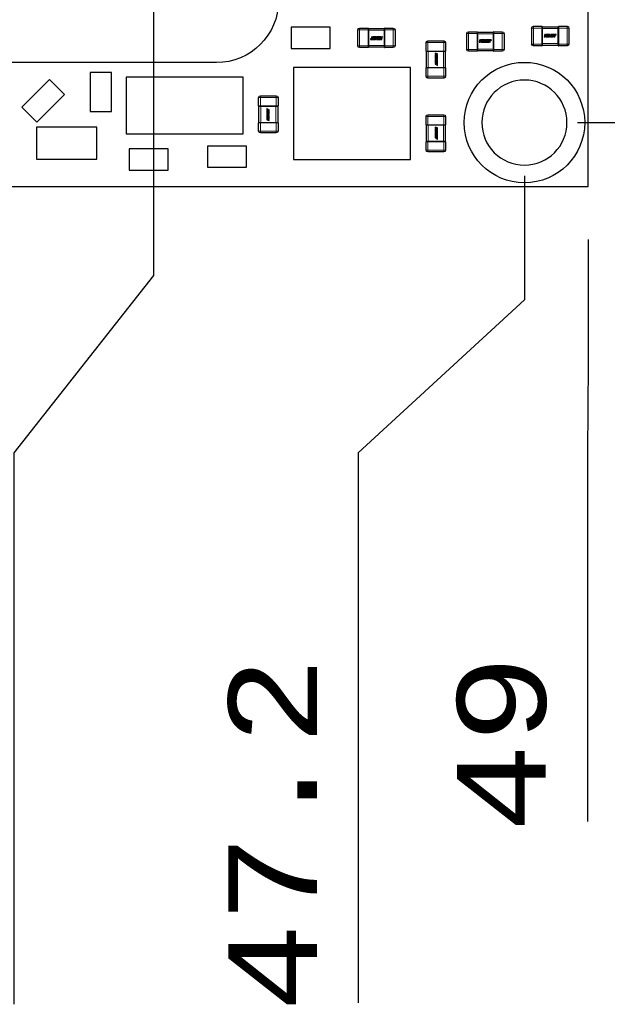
# Model space of a CAD drawing. Header units: millimetres. Extents: x 4 to 585, y 130 to 416.
# Tile 11 of 100: x 132 to 148, y 236 to 263. Entities that reach past the tile are written whole.
import ezdxf

# ---------------------------------------------------------------- set-up
doc = ezdxf.new("R2010")
doc.units = ezdxf.units.MM
doc.header["$LTSCALE"] = 0.75
for name, color, linetype, lineweight in [('Dimensions', 7, 'Continuous', 13), ('Visible', 7, 'Continuous', 25), ('Visible Narrow', 7, 'Continuous', 13)]:
    doc.layers.add(name, color=color, linetype=linetype, lineweight=lineweight)
doc.styles.get("Standard").update_dxf_attribs({"font": 'cour.ttf'})
doc.dimstyles.new('ISO-25', dxfattribs={"dimtxt": 2.5, "dimasz": 2.5, "dimexe": 1.5, "dimexo": 1.5, "dimgap": 1, "dimtad": 1, "dimdec": 1, "dimdsep": 46, "dimtxsty": 'Standard', "dimcen": 0, "dimclrd": 256, "dimclre": 256, "dimclrt": 256, "dimazin": 2, "dimtp": 0.1, "dimtm": 0.1, "dimtfac": 0.72, "dimtdec": 1, "dimtmove": 0, "dimatfit": 3, "dimfxl": 1, "dimarcsym": 0})

# ---------------------------------------------------------------- blocks, each defined once
blk = doc.blocks.new('*D56')
at = {"layer": 'Defpoints', "color": 0, "transparency": 16777216}
for p in [(147.5577, 258.794564), (147.534478, 246.280813)]:
    blk.add_point(p, dxfattribs=at)
at = {"layer": 'Dimensions', "lineweight": -2, "transparency": 16777216}
for p, q in [((147.5577, 257.294564), (147.5577, 253.794564)), ((147.5577, 253.794564), (147.534478, 251.280813)), ((147.534478, 251.280813), (147.534478, 240.87483))]:
    blk.add_line(p, q, dxfattribs=at)
at = {"layer": 'Dimensions', "transparency": 16777216, "insert": (145.129563, 243.077822), "char_height": 2.5, "attachment_point": 5, "rotation": 90}
blk.add_mtext('49', dxfattribs=at)
blk = doc.blocks.new('*D57')
at = {"layer": 'Defpoints', "color": 0, "transparency": 16777216}
for p in [(145.7577, 260.594564), (141.067679, 246.280813)]:
    blk.add_point(p, dxfattribs=at)
at = {"layer": 'Dimensions', "lineweight": -2, "transparency": 16777216}
for p, q in [((145.7577, 259.094564), (145.7577, 255.594564)), ((145.7577, 255.594564), (141.067679, 251.280813)), ((141.067679, 251.280813), (141.067679, 235.759446))]:
    blk.add_line(p, q, dxfattribs=at)
at = {"layer": 'Dimensions', "transparency": 16777216, "insert": (138.662764, 240.520129), "char_height": 2.5, "attachment_point": 5, "rotation": 90}
blk.add_mtext('47.2', dxfattribs=at)
blk = doc.blocks.new('*D58')
at = {"layer": 'Defpoints', "color": 0, "transparency": 16777216}
for p in [(145.7577, 260.594564), (157.593369, 260.586333)]:
    blk.add_point(p, dxfattribs=at)
at = {"layer": 'Dimensions', "lineweight": -2, "transparency": 16777216}
for p, q in [((147.2577, 260.594564), (150.7577, 260.594564)), ((150.7577, 260.594564), (152.593369, 260.586333)), ((152.593369, 260.586333), (165.492941, 260.586333))]:
    blk.add_line(p, q, dxfattribs=at)
at = {"layer": 'Dimensions', "transparency": 16777216, "insert": (162.043155, 262.991248), "char_height": 2.5, "attachment_point": 5}
blk.add_mtext('1.8', dxfattribs=at)
blk = doc.blocks.new('*D59')
at = {"layer": 'Defpoints', "color": 0, "transparency": 16777216}
for p in [(145.7577, 289.494564), (157.843894, 289.472479)]:
    blk.add_point(p, dxfattribs=at)
at = {"layer": 'Dimensions', "lineweight": -2, "transparency": 16777216}
for p, q in [((147.2577, 289.494564), (150.7577, 289.494564)), ((150.7577, 289.494564), (152.843894, 289.472479)), ((152.843894, 289.472479), (168.403723, 289.472479))]:
    blk.add_line(p, q, dxfattribs=at)
at = {"layer": 'Dimensions', "transparency": 16777216, "insert": (163.623808, 291.877394), "char_height": 2.5, "attachment_point": 5}
blk.add_mtext('30.7', dxfattribs=at)
blk = doc.blocks.new('*D61')
at = {"layer": 'Defpoints', "color": 0, "transparency": 16777216}
for p in [(145.7577, 300.71712), (145.7577, 289.494564)]:
    blk.add_point(p, dxfattribs=at)
at = {"layer": 'Dimensions', "lineweight": -2, "transparency": 16777216}
blk.add_line((145.7577, 290.994564), (145.7577, 311.238487), dxfattribs=at)
at = {"layer": 'Dimensions', "transparency": 16777216, "insert": (143.352785, 306.477804), "char_height": 2.5, "attachment_point": 5, "rotation": 90}
blk.add_mtext('47.2', dxfattribs=at)
blk = doc.blocks.new('*D74')
at = {"layer": 'Defpoints', "color": 0, "transparency": 16777216}
for p in [(135.304261, 265.955414), (131.361674, 246.280813)]:
    blk.add_point(p, dxfattribs=at)
at = {"layer": 'Dimensions', "lineweight": -2, "transparency": 16777216}
for p, q in [((135.304261, 264.455414), (135.304261, 256.280813)), ((135.304261, 256.280813), (131.361674, 251.280813)), ((131.361674, 251.280813), (131.361674, 235.720984))]:
    blk.add_line(p, q, dxfattribs=at)
at = {"layer": 'Dimensions', "transparency": 16777216, "insert": (128.95676, 240.500899), "char_height": 2.5, "attachment_point": 5, "rotation": 90}
blk.add_mtext('36.7', dxfattribs=at)
blk = doc.blocks.new('*D75')
at = {"layer": 'Defpoints', "color": 0, "transparency": 16777216}
for p in [(157.593369, 269.75073), (134.487104, 265.138257)]:
    blk.add_point(p, dxfattribs=at)
at = {"layer": 'Dimensions', "lineweight": -2, "transparency": 16777216}
for p, q in [((147.593369, 265.138257), (152.593369, 269.75073)), ((152.593369, 269.75073), (165.450206, 269.75073)), ((135.987104, 265.138257), (147.593369, 265.138257))]:
    blk.add_line(p, q, dxfattribs=at)
at = {"layer": 'Dimensions', "transparency": 16777216, "insert": (162.021787, 272.155645), "char_height": 2.5, "attachment_point": 5}
blk.add_mtext('6.3', dxfattribs=at)
blk = doc.blocks.new('*D76')
at = {"layer": 'Defpoints', "color": 0, "transparency": 16777216}
for p in [(134.487104, 283.533671), (157.601203, 276.283685)]:
    blk.add_point(p, dxfattribs=at)
at = {"layer": 'Dimensions', "lineweight": -2, "transparency": 16777216}
for p, q in [((135.987104, 283.533671), (147.601203, 283.533671)), ((147.601203, 283.533671), (152.601203, 276.283685)), ((152.601203, 276.283685), (168.212315, 276.283685))]:
    blk.add_line(p, q, dxfattribs=at)
at = {"layer": 'Dimensions', "transparency": 16777216, "insert": (163.406759, 278.6886), "char_height": 2.5, "attachment_point": 5}
blk.add_mtext('24.7', dxfattribs=at)

msp = doc.modelspace()

# ---------------------------------------------------------------- linework, layer by layer
at = {"layer": 'Visible'}
for p, q in [((147.558, 258.795, -0.021), (147.558, 291.295, -0.021)), ((140.281, 263.286, 0.555), (139.181, 263.286, 0.555)), ((139.181, 263.286, 0.555), (139.181, 262.686, 0.555)), ((140.281, 262.686, 0.555), (140.281, 263.286, 0.555)), ((141.06, 262.761, 0.505), (141.06, 263.211, 0.505)), ((141.11, 263.261, 0.505), (141.348, 263.261, 0.505)), ((141.36, 263.25, 0.493), (141.81, 263.25, 0.493)), ((141.36, 263.211, 0.543), (141.36, 263.21, 0.543)), ((141.36, 263.2, 0.544), (141.36, 262.772, 0.544)), ((141.81, 263.21, 0.543), (141.81, 263.211, 0.543)), ((141.81, 262.772, 0.544), (141.81, 263.2, 0.544)), ((141.822, 263.261, 0.505), (142.06, 263.261, 0.505)), ((142.11, 263.211, 0.505), (142.11, 262.761, 0.505)), ((144.134, 262.659, 0.505), (144.134, 263.109, 0.505)), ((144.184, 263.159, 0.505), (144.422, 263.159, 0.505)), ((144.434, 263.148, 0.493), (144.884, 263.148, 0.493)), ((144.434, 263.109, 0.543), (144.434, 263.108, 0.543)), ((144.434, 263.098, 0.544), (144.434, 262.67, 0.544)), ((144.884, 263.108, 0.543), (144.884, 263.109, 0.543)), ((144.884, 262.67, 0.544), (144.884, 263.098, 0.544)), ((144.896, 263.159, 0.505), (145.134, 263.159, 0.505)), ((145.184, 263.109, 0.505), (145.184, 262.659, 0.505)), ((145.963, 262.811, 0.505), (145.963, 263.261, 0.505)), ((146.012, 263.311, 0.505), (146.25, 263.311, 0.505)), ((146.262, 263.3, 0.493), (146.713, 263.3, 0.493)), ((146.262, 263.261, 0.543), (146.262, 263.26, 0.543)), ((146.262, 263.25, 0.544), (146.262, 262.822, 0.544)), ((146.332, 263.08, 0.546), (146.312, 263.012, 0.546)), ((146.351, 263.08, 0.546), (146.332, 263.08, 0.546)), ((146.332, 263.012, 0.546), (146.342, 263.049, 0.546)), ((146.342, 263.049, 0.546), (146.357, 263.012, 0.546)), ((146.343, 263.051, 0.546), (146.351, 263.08, 0.546)), ((146.371, 263.08, 0.546), (146.343, 263.051, 0.546)), ((146.362, 263.049, 0.546), (146.394, 263.08, 0.546)), ((146.377, 263.012, 0.546), (146.362, 263.049, 0.546)), ((146.394, 263.08, 0.546), (146.371, 263.08, 0.546)), ((146.404, 263.08, 0.546), (146.385, 263.012, 0.546)), ((146.454, 263.08, 0.546), (146.404, 263.08, 0.546)), ((146.416, 263.054, 0.546), (146.42, 263.067, 0.546)), ((146.445, 263.054, 0.546), (146.416, 263.054, 0.546)), ((146.42, 263.067, 0.546), (146.45, 263.067, 0.546)), ((146.441, 263.042, 0.546), (146.445, 263.054, 0.546)), ((146.461, 263.08, 0.546), (146.445, 263.025, 0.546)), ((146.45, 263.067, 0.546), (146.454, 263.08, 0.546)), ((146.457, 263.012, 0.546), (146.475, 263.072, 0.546)), ((146.489, 263.08, 0.546), (146.461, 263.08, 0.546)), ((146.475, 263.072, 0.546), (146.471, 263.012, 0.546)), ((146.486, 263.032, 0.546), (146.489, 263.08, 0.546)), ((146.511, 263.08, 0.546), (146.486, 263.032, 0.546)), ((146.489, 263.012, 0.546), (146.521, 263.073, 0.546)), ((146.521, 263.073, 0.546), (146.504, 263.012, 0.546)), ((146.54, 263.08, 0.546), (146.511, 263.08, 0.546)), ((146.521, 263.012, 0.546), (146.54, 263.08, 0.546)), ((146.548, 263.08, 0.546), (146.529, 263.012, 0.546)), ((146.656, 263.08, 0.546), (146.548, 263.08, 0.546)), ((146.56, 263.054, 0.546), (146.564, 263.067, 0.546)), ((146.589, 263.054, 0.546), (146.56, 263.054, 0.546)), ((146.564, 263.067, 0.546), (146.595, 263.067, 0.546)), ((146.585, 263.042, 0.546), (146.589, 263.054, 0.546)), ((146.595, 263.067, 0.546), (146.615, 263.067, 0.546)), ((146.615, 263.067, 0.546), (146.599, 263.012, 0.546)), ((146.619, 263.012, 0.546), (146.634, 263.067, 0.546)), ((146.634, 263.067, 0.546), (146.653, 263.067, 0.546)), ((146.653, 263.067, 0.546), (146.656, 263.08, 0.546)), ((146.712, 263.26, 0.543), (146.712, 263.261, 0.543)), ((146.713, 262.822, 0.544), (146.713, 263.25, 0.544)), ((146.725, 263.311, 0.505), (146.963, 263.311, 0.505)), ((147.012, 263.261, 0.505), (147.012, 262.811, 0.505)), ((141.42, 262.955, 0.546), (141.416, 262.942, 0.546)), ((141.416, 262.942, 0.546), (141.524, 262.942, 0.546)), ((141.439, 262.955, 0.546), (141.42, 262.955, 0.546)), ((141.454, 263.01, 0.546), (141.439, 262.955, 0.546)), ((141.473, 263.01, 0.546), (141.454, 263.01, 0.546)), ((141.458, 262.955, 0.546), (141.473, 263.01, 0.546)), ((141.478, 262.955, 0.546), (141.458, 262.955, 0.546)), ((141.509, 262.955, 0.546), (141.478, 262.955, 0.546)), ((141.487, 262.98, 0.546), (141.484, 262.968, 0.546)), ((141.484, 262.968, 0.546), (141.513, 262.968, 0.546)), ((141.516, 262.98, 0.546), (141.487, 262.98, 0.546)), ((141.493, 263.01, 0.546), (141.489, 262.997, 0.546)), ((141.489, 262.997, 0.546), (141.521, 262.997, 0.546)), ((141.544, 263.01, 0.546), (141.493, 263.01, 0.546)), ((141.513, 262.968, 0.546), (141.509, 262.955, 0.546)), ((141.521, 262.997, 0.546), (141.516, 262.98, 0.546)), ((141.524, 262.942, 0.546), (141.544, 263.01, 0.546)), ((141.552, 263.01, 0.546), (141.533, 262.942, 0.546)), ((141.533, 262.942, 0.546), (141.562, 262.942, 0.546)), ((141.569, 263.01, 0.546), (141.552, 263.01, 0.546)), ((141.552, 262.949, 0.546), (141.569, 263.01, 0.546)), ((141.584, 263.01, 0.546), (141.552, 262.949, 0.546)), ((141.562, 262.942, 0.546), (141.587, 262.99, 0.546)), ((141.587, 262.99, 0.546), (141.583, 262.942, 0.546)), ((141.583, 262.942, 0.546), (141.612, 262.942, 0.546)), ((141.602, 263.01, 0.546), (141.584, 263.01, 0.546)), ((141.598, 262.95, 0.546), (141.602, 263.01, 0.546)), ((141.615, 263.01, 0.546), (141.598, 262.95, 0.546)), ((141.612, 262.942, 0.546), (141.628, 262.997, 0.546)), ((141.688, 263.01, 0.546), (141.615, 263.01, 0.546)), ((141.622, 262.955, 0.546), (141.619, 262.942, 0.546)), ((141.619, 262.942, 0.546), (141.669, 262.942, 0.546)), ((141.653, 262.955, 0.546), (141.622, 262.955, 0.546)), ((141.628, 262.997, 0.546), (141.665, 262.997, 0.546)), ((141.631, 262.98, 0.546), (141.628, 262.968, 0.546)), ((141.628, 262.968, 0.546), (141.657, 262.968, 0.546)), ((141.66, 262.98, 0.546), (141.631, 262.98, 0.546)), ((141.657, 262.968, 0.546), (141.653, 262.955, 0.546)), ((141.665, 262.997, 0.546), (141.66, 262.98, 0.546)), ((141.669, 262.942, 0.546), (141.688, 263.01, 0.546)), ((141.711, 262.973, 0.546), (141.679, 262.942, 0.546)), ((141.679, 262.942, 0.546), (141.701, 262.942, 0.546)), ((141.695, 263.01, 0.546), (141.711, 262.973, 0.546)), ((141.716, 263.01, 0.546), (141.695, 263.01, 0.546)), ((141.701, 262.942, 0.546), (141.73, 262.971, 0.546)), ((141.731, 262.973, 0.546), (141.716, 263.01, 0.546)), ((141.73, 262.971, 0.546), (141.722, 262.942, 0.546)), ((141.722, 262.942, 0.546), (141.741, 262.942, 0.546)), ((141.741, 263.01, 0.546), (141.731, 262.973, 0.546)), ((141.741, 262.942, 0.546), (141.76, 263.01, 0.546)), ((141.76, 263.01, 0.546), (141.741, 263.01, 0.546)), ((142.987, 262.613, 0.505), (142.987, 262.851, 0.505)), ((143.037, 262.901, 0.505), (143.487, 262.901, 0.505)), ((143.537, 262.851, 0.505), (143.537, 262.613, 0.505)), ((144.503, 262.927, 0.546), (144.484, 262.86, 0.546)), ((144.484, 262.86, 0.546), (144.503, 262.86, 0.546)), ((144.522, 262.927, 0.546), (144.503, 262.927, 0.546)), ((144.503, 262.86, 0.546), (144.513, 262.897, 0.546)), ((144.513, 262.897, 0.546), (144.528, 262.86, 0.546)), ((144.514, 262.899, 0.546), (144.522, 262.927, 0.546)), ((144.543, 262.927, 0.546), (144.514, 262.899, 0.546)), ((144.528, 262.86, 0.546), (144.549, 262.86, 0.546)), ((144.533, 262.897, 0.546), (144.565, 262.927, 0.546)), ((144.549, 262.86, 0.546), (144.533, 262.897, 0.546)), ((144.565, 262.927, 0.546), (144.543, 262.927, 0.546)), ((144.575, 262.927, 0.546), (144.556, 262.86, 0.546)), ((144.556, 262.86, 0.546), (144.629, 262.86, 0.546)), ((144.625, 262.927, 0.546), (144.575, 262.927, 0.546)), ((144.579, 262.873, 0.546), (144.584, 262.89, 0.546)), ((144.616, 262.873, 0.546), (144.579, 262.873, 0.546)), ((144.584, 262.89, 0.546), (144.613, 262.89, 0.546)), ((144.587, 262.902, 0.546), (144.591, 262.915, 0.546)), ((144.616, 262.902, 0.546), (144.587, 262.902, 0.546)), ((144.591, 262.915, 0.546), (144.622, 262.915, 0.546)), ((144.613, 262.89, 0.546), (144.616, 262.902, 0.546)), ((144.632, 262.927, 0.546), (144.616, 262.873, 0.546)), ((144.622, 262.915, 0.546), (144.625, 262.927, 0.546)), ((144.629, 262.86, 0.546), (144.646, 262.92, 0.546)), ((144.661, 262.927, 0.546), (144.632, 262.927, 0.546)), ((144.646, 262.92, 0.546), (144.642, 262.86, 0.546)), ((144.642, 262.86, 0.546), (144.66, 262.86, 0.546)), ((144.657, 262.879, 0.546), (144.661, 262.927, 0.546)), ((144.682, 262.927, 0.546), (144.657, 262.879, 0.546)), ((144.66, 262.86, 0.546), (144.692, 262.92, 0.546)), ((144.692, 262.92, 0.546), (144.675, 262.86, 0.546)), ((144.675, 262.86, 0.546), (144.692, 262.86, 0.546)), ((144.711, 262.927, 0.546), (144.682, 262.927, 0.546)), ((144.692, 262.86, 0.546), (144.711, 262.927, 0.546)), ((144.72, 262.927, 0.546), (144.7, 262.86, 0.546)), ((144.7, 262.86, 0.546), (144.751, 262.86, 0.546)), ((144.828, 262.927, 0.546), (144.72, 262.927, 0.546)), ((144.723, 262.873, 0.546), (144.728, 262.89, 0.546)), ((144.755, 262.873, 0.546), (144.723, 262.873, 0.546)), ((144.728, 262.89, 0.546), (144.757, 262.89, 0.546)), ((144.731, 262.902, 0.546), (144.735, 262.915, 0.546)), ((144.76, 262.902, 0.546), (144.731, 262.902, 0.546)), ((144.735, 262.915, 0.546), (144.766, 262.914, 0.546)), ((144.751, 262.86, 0.546), (144.755, 262.873, 0.546)), ((144.757, 262.89, 0.546), (144.76, 262.902, 0.546)), ((144.766, 262.914, 0.546), (144.786, 262.914, 0.546)), ((144.786, 262.914, 0.546), (144.771, 262.86, 0.546)), ((144.771, 262.86, 0.546), (144.79, 262.86, 0.546)), ((144.79, 262.86, 0.546), (144.805, 262.914, 0.546)), ((144.805, 262.914, 0.546), (144.824, 262.914, 0.546)), ((144.824, 262.914, 0.546), (144.828, 262.927, 0.546)), ((146.262, 262.812, 0.543), (146.262, 262.811, 0.543)), ((146.713, 262.772, 0.493), (146.262, 262.772, 0.493)), ((146.312, 263.012, 0.546), (146.332, 263.012, 0.546)), ((146.357, 263.012, 0.546), (146.377, 263.012, 0.546)), ((146.385, 263.012, 0.546), (146.457, 263.012, 0.546)), ((146.408, 263.025, 0.546), (146.412, 263.042, 0.546)), ((146.445, 263.025, 0.546), (146.408, 263.025, 0.546)), ((146.412, 263.042, 0.546), (146.441, 263.042, 0.546)), ((146.471, 263.012, 0.546), (146.489, 263.012, 0.546)), ((146.504, 263.012, 0.546), (146.521, 263.012, 0.546)), ((146.529, 263.012, 0.546), (146.58, 263.012, 0.546)), ((146.552, 263.025, 0.546), (146.557, 263.042, 0.546)), ((146.583, 263.025, 0.546), (146.552, 263.025, 0.546)), ((146.557, 263.042, 0.546), (146.585, 263.042, 0.546)), ((146.58, 263.012, 0.546), (146.583, 263.025, 0.546)), ((146.599, 263.012, 0.546), (146.619, 263.012, 0.546)), ((146.712, 262.811, 0.543), (146.712, 262.812, 0.543)), ((139.181, 262.686, 0.555), (140.281, 262.686, 0.555)), ((141.348, 262.711, 0.505), (141.11, 262.711, 0.505)), ((141.36, 262.762, 0.543), (141.36, 262.761, 0.543)), ((141.81, 262.722, 0.493), (141.36, 262.722, 0.493)), ((141.81, 262.761, 0.543), (141.81, 262.762, 0.543)), ((142.06, 262.711, 0.505), (141.822, 262.711, 0.505)), ((142.998, 262.151, 0.493), (142.998, 262.601, 0.493)), ((143.038, 262.601, 0.543), (143.037, 262.601, 0.543)), ((143.476, 262.601, 0.544), (143.048, 262.601, 0.544)), ((143.305, 262.532, 0.546), (143.238, 262.551, 0.546)), ((143.238, 262.551, 0.546), (143.238, 262.532, 0.546)), ((143.238, 262.532, 0.546), (143.274, 262.521, 0.546)), ((143.274, 262.521, 0.546), (143.238, 262.507, 0.546)), ((143.238, 262.507, 0.546), (143.238, 262.486, 0.546)), ((143.238, 262.486, 0.546), (143.274, 262.501, 0.546)), ((143.274, 262.501, 0.546), (143.305, 262.47, 0.546)), ((143.276, 262.521, 0.546), (143.305, 262.512, 0.546)), ((143.305, 262.492, 0.546), (143.276, 262.521, 0.546)), ((143.305, 262.512, 0.546), (143.305, 262.532, 0.546)), ((143.487, 262.601, 0.543), (143.486, 262.601, 0.543)), ((143.526, 262.601, 0.493), (143.526, 262.151, 0.493)), ((144.422, 262.609, 0.505), (144.184, 262.609, 0.505)), ((144.434, 262.66, 0.543), (144.434, 262.659, 0.543)), ((144.884, 262.62, 0.493), (144.434, 262.62, 0.493)), ((144.884, 262.659, 0.543), (144.884, 262.66, 0.543)), ((145.134, 262.609, 0.505), (144.896, 262.609, 0.505)), ((146.25, 262.761, 0.505), (146.012, 262.761, 0.505)), ((146.963, 262.761, 0.505), (146.725, 262.761, 0.505)), ((137.074, 262.286, 1.625), (116.474, 262.286, 1.625)), ((143.238, 262.479, 0.546), (143.238, 262.406, 0.546)), ((143.305, 262.459, 0.546), (143.238, 262.479, 0.546)), ((143.238, 262.406, 0.546), (143.298, 262.389, 0.546)), ((143.238, 262.392, 0.546), (143.238, 262.374, 0.546)), ((143.298, 262.389, 0.546), (143.238, 262.392, 0.546)), ((143.238, 262.374, 0.546), (143.298, 262.342, 0.546)), ((143.238, 262.36, 0.546), (143.238, 262.343, 0.546)), ((143.298, 262.342, 0.546), (143.238, 262.36, 0.546)), ((143.238, 262.343, 0.546), (143.305, 262.323, 0.546)), ((143.238, 262.335, 0.546), (143.238, 262.284, 0.546)), ((143.305, 262.315, 0.546), (143.238, 262.335, 0.546)), ((143.238, 262.284, 0.546), (143.251, 262.28, 0.546)), ((143.238, 262.264, 0.546), (143.238, 262.245, 0.546)), ((143.292, 262.248, 0.546), (143.238, 262.264, 0.546)), ((143.238, 262.245, 0.546), (143.292, 262.229, 0.546)), ((143.251, 262.456, 0.546), (143.267, 262.451, 0.546)), ((143.251, 262.418, 0.546), (143.251, 262.456, 0.546)), ((143.305, 262.403, 0.546), (143.251, 262.418, 0.546)), ((143.251, 262.312, 0.546), (143.267, 262.307, 0.546)), ((143.251, 262.28, 0.546), (143.251, 262.312, 0.546)), ((143.257, 262.377, 0.546), (143.305, 262.374, 0.546)), ((143.305, 262.353, 0.546), (143.257, 262.377, 0.546)), ((143.267, 262.451, 0.546), (143.267, 262.422, 0.546)), ((143.267, 262.422, 0.546), (143.28, 262.419, 0.546)), ((143.267, 262.307, 0.546), (143.267, 262.278, 0.546)), ((143.267, 262.278, 0.546), (143.28, 262.274, 0.546)), ((143.28, 262.447, 0.546), (143.292, 262.444, 0.546)), ((143.28, 262.419, 0.546), (143.28, 262.447, 0.546)), ((143.28, 262.303, 0.546), (143.292, 262.3, 0.546)), ((143.28, 262.274, 0.546), (143.28, 262.303, 0.546)), ((143.292, 262.444, 0.546), (143.292, 262.413, 0.546)), ((143.292, 262.413, 0.546), (143.305, 262.409, 0.546)), ((143.292, 262.3, 0.546), (143.292, 262.269, 0.546)), ((143.292, 262.269, 0.546), (143.292, 262.248, 0.546)), ((143.292, 262.229, 0.546), (143.292, 262.211, 0.546)), ((143.305, 262.47, 0.546), (143.305, 262.492, 0.546)), ((143.305, 262.409, 0.546), (143.305, 262.459, 0.546)), ((143.305, 262.374, 0.546), (143.305, 262.403, 0.546)), ((143.305, 262.323, 0.546), (143.305, 262.353, 0.546)), ((143.305, 262.207, 0.546), (143.305, 262.315, 0.546)), ((134.113, 262.012, 0.555), (133.513, 262.012, 0.555)), ((133.513, 262.012, 0.555), (133.513, 260.912, 0.555)), ((134.113, 260.912, 0.555), (134.113, 262.012, 0.555)), ((142.549, 262.152, 1.005), (139.25, 262.152, 1.005)), ((139.25, 262.152, 1.005), (139.25, 259.552, 1.005)), ((142.549, 259.552, 1.005), (142.549, 262.152, 1.005)), ((142.987, 261.901, 0.505), (142.987, 262.139, 0.505)), ((143.037, 262.151, 0.543), (143.038, 262.151, 0.543)), ((143.048, 262.151, 0.544), (143.476, 262.151, 0.544)), ((143.292, 262.211, 0.546), (143.305, 262.207, 0.546)), ((143.486, 262.151, 0.543), (143.487, 262.151, 0.543)), ((143.537, 262.139, 0.505), (143.537, 261.901, 0.505)), ((132.364, 261.809, 0.555), (131.586, 261.031, 0.555)), ((132.788, 261.384, 0.555), (132.364, 261.809, 0.555)), ((137.825, 261.881, 0.905), (134.525, 261.881, 0.905)), ((134.525, 261.881, 0.905), (134.525, 260.281, 0.905)), ((137.825, 260.281, 0.905), (137.825, 261.881, 0.905)), ((143.487, 261.851, 0.505), (143.037, 261.851, 0.505)), ((132.011, 260.607, 0.555), (132.788, 261.384, 0.555)), ((138.262, 261.064, 0.505), (138.262, 261.302, 0.505)), ((138.312, 261.352, 0.505), (138.762, 261.352, 0.505)), ((138.812, 261.302, 0.505), (138.812, 261.064, 0.505)), ((131.586, 261.031, 0.555), (132.011, 260.607, 0.555)), ((133.513, 260.912, 0.555), (134.113, 260.912, 0.555)), ((138.273, 260.602, 0.493), (138.273, 261.052, 0.493)), ((138.313, 261.052, 0.543), (138.312, 261.052, 0.543)), ((138.751, 261.052, 0.544), (138.323, 261.052, 0.544)), ((138.494, 260.996, 0.546), (138.494, 260.887, 0.546)), ((138.507, 260.992, 0.546), (138.494, 260.996, 0.546)), ((138.494, 260.887, 0.546), (138.561, 260.868, 0.546)), ((138.494, 260.879, 0.546), (138.494, 260.85, 0.546)), ((138.561, 260.86, 0.546), (138.494, 260.879, 0.546)), ((138.494, 260.85, 0.546), (138.542, 260.825, 0.546)), ((138.494, 260.828, 0.546), (138.494, 260.8, 0.546)), ((138.542, 260.825, 0.546), (138.494, 260.828, 0.546)), ((138.501, 260.86, 0.546), (138.561, 260.843, 0.546)), ((138.561, 260.828, 0.546), (138.501, 260.86, 0.546)), ((138.507, 260.973, 0.546), (138.507, 260.992, 0.546)), ((138.561, 260.958, 0.546), (138.507, 260.973, 0.546)), ((138.507, 260.954, 0.546), (138.561, 260.939, 0.546)), ((138.507, 260.934, 0.546), (138.507, 260.954, 0.546)), ((138.507, 260.903, 0.546), (138.507, 260.934, 0.546)), ((138.519, 260.899, 0.546), (138.507, 260.903, 0.546)), ((138.519, 260.928, 0.546), (138.519, 260.899, 0.546)), ((138.532, 260.925, 0.546), (138.519, 260.928, 0.546)), ((138.532, 260.896, 0.546), (138.532, 260.925, 0.546)), ((138.548, 260.891, 0.546), (138.532, 260.896, 0.546)), ((138.548, 260.923, 0.546), (138.548, 260.891, 0.546)), ((138.561, 260.919, 0.546), (138.548, 260.923, 0.546)), ((138.561, 260.939, 0.546), (138.561, 260.958, 0.546)), ((138.561, 260.868, 0.546), (138.561, 260.919, 0.546)), ((138.561, 260.843, 0.546), (138.561, 260.86, 0.546)), ((138.561, 260.81, 0.546), (138.561, 260.828, 0.546)), ((138.762, 261.052, 0.543), (138.761, 261.052, 0.543)), ((138.801, 261.052, 0.493), (138.801, 260.602, 0.493)), ((138.262, 260.352, 0.505), (138.262, 260.59, 0.505)), ((138.312, 260.602, 0.543), (138.313, 260.602, 0.543)), ((138.323, 260.602, 0.544), (138.751, 260.602, 0.544)), ((138.494, 260.8, 0.546), (138.548, 260.784, 0.546)), ((138.494, 260.793, 0.546), (138.494, 260.743, 0.546)), ((138.507, 260.789, 0.546), (138.494, 260.793, 0.546)), ((138.494, 260.743, 0.546), (138.561, 260.724, 0.546)), ((138.494, 260.733, 0.546), (138.494, 260.71, 0.546)), ((138.525, 260.701, 0.546), (138.494, 260.733, 0.546)), ((138.494, 260.71, 0.546), (138.523, 260.682, 0.546)), ((138.494, 260.69, 0.546), (138.494, 260.671, 0.546)), ((138.523, 260.682, 0.546), (138.494, 260.69, 0.546)), ((138.494, 260.671, 0.546), (138.561, 260.652, 0.546)), ((138.501, 260.814, 0.546), (138.561, 260.81, 0.546)), ((138.561, 260.796, 0.546), (138.501, 260.814, 0.546)), ((138.507, 260.759, 0.546), (138.507, 260.789, 0.546)), ((138.519, 260.755, 0.546), (138.507, 260.759, 0.546)), ((138.519, 260.784, 0.546), (138.519, 260.755, 0.546)), ((138.532, 260.78, 0.546), (138.519, 260.784, 0.546)), ((138.561, 260.716, 0.546), (138.525, 260.701, 0.546)), ((138.525, 260.681, 0.546), (138.561, 260.696, 0.546)), ((138.561, 260.671, 0.546), (138.525, 260.681, 0.546)), ((138.532, 260.752, 0.546), (138.532, 260.78, 0.546)), ((138.548, 260.747, 0.546), (138.532, 260.752, 0.546)), ((138.548, 260.784, 0.546), (138.548, 260.747, 0.546)), ((138.561, 260.724, 0.546), (138.561, 260.796, 0.546)), ((138.561, 260.696, 0.546), (138.561, 260.716, 0.546)), ((138.561, 260.652, 0.546), (138.561, 260.671, 0.546)), ((138.761, 260.602, 0.543), (138.762, 260.602, 0.543)), ((138.812, 260.59, 0.505), (138.812, 260.352, 0.505)), ((142.987, 260.53, 0.505), (142.987, 260.768, 0.505)), ((143.037, 260.818, 0.505), (143.487, 260.818, 0.505)), ((143.537, 260.768, 0.505), (143.537, 260.53, 0.505)), ((133.698, 260.464, 0.805), (131.998, 260.464, 0.805)), ((131.998, 260.464, 0.805), (131.998, 259.564, 0.805)), ((133.698, 259.564, 0.805), (133.698, 260.464, 0.805)), ((134.525, 260.281, 0.905), (137.825, 260.281, 0.905)), ((138.762, 260.302, 0.505), (138.312, 260.302, 0.505)), ((142.998, 260.068, 0.493), (142.998, 260.518, 0.493)), ((143.038, 260.518, 0.543), (143.037, 260.518, 0.543)), ((143.476, 260.518, 0.544), (143.048, 260.518, 0.544)), ((143.305, 260.449, 0.546), (143.238, 260.468, 0.546)), ((143.238, 260.468, 0.546), (143.238, 260.449, 0.546)), ((143.238, 260.449, 0.546), (143.274, 260.439, 0.546)), ((143.274, 260.439, 0.546), (143.238, 260.424, 0.546)), ((143.238, 260.424, 0.546), (143.238, 260.403, 0.546)), ((143.238, 260.403, 0.546), (143.274, 260.418, 0.546)), ((143.238, 260.396, 0.546), (143.238, 260.323, 0.546)), ((143.305, 260.376, 0.546), (143.238, 260.396, 0.546)), ((143.238, 260.323, 0.546), (143.298, 260.306, 0.546)), ((143.238, 260.309, 0.546), (143.238, 260.291, 0.546)), ((143.298, 260.306, 0.546), (143.238, 260.309, 0.546)), ((143.238, 260.291, 0.546), (143.298, 260.26, 0.546)), ((143.238, 260.277, 0.546), (143.238, 260.26, 0.546)), ((143.298, 260.26, 0.546), (143.238, 260.277, 0.546)), ((143.251, 260.373, 0.546), (143.267, 260.368, 0.546)), ((143.251, 260.336, 0.546), (143.251, 260.373, 0.546)), ((143.305, 260.32, 0.546), (143.251, 260.336, 0.546)), ((143.257, 260.294, 0.546), (143.305, 260.291, 0.546)), ((143.305, 260.27, 0.546), (143.257, 260.294, 0.546)), ((143.267, 260.368, 0.546), (143.267, 260.339, 0.546)), ((143.267, 260.339, 0.546), (143.28, 260.336, 0.546)), ((143.274, 260.418, 0.546), (143.305, 260.387, 0.546)), ((143.276, 260.438, 0.546), (143.305, 260.43, 0.546)), ((143.305, 260.409, 0.546), (143.276, 260.438, 0.546)), ((143.28, 260.365, 0.546), (143.292, 260.361, 0.546)), ((143.28, 260.336, 0.546), (143.28, 260.365, 0.546)), ((143.292, 260.361, 0.546), (143.292, 260.33, 0.546)), ((143.292, 260.33, 0.546), (143.305, 260.327, 0.546)), ((143.305, 260.43, 0.546), (143.305, 260.449, 0.546)), ((143.305, 260.387, 0.546), (143.305, 260.409, 0.546)), ((143.305, 260.327, 0.546), (143.305, 260.376, 0.546)), ((143.305, 260.291, 0.546), (143.305, 260.32, 0.546)), ((143.487, 260.518, 0.543), (143.486, 260.518, 0.543)), ((143.526, 260.518, 0.493), (143.526, 260.068, 0.493)), ((142.987, 259.818, 0.505), (142.987, 260.056, 0.505)), ((143.037, 260.068, 0.543), (143.038, 260.068, 0.543)), ((143.048, 260.068, 0.544), (143.476, 260.068, 0.544)), ((143.238, 260.26, 0.546), (143.305, 260.24, 0.546)), ((143.238, 260.252, 0.546), (143.238, 260.201, 0.546)), ((143.305, 260.232, 0.546), (143.238, 260.252, 0.546)), ((143.238, 260.201, 0.546), (143.251, 260.197, 0.546)), ((143.238, 260.181, 0.546), (143.238, 260.162, 0.546)), ((143.292, 260.166, 0.546), (143.238, 260.181, 0.546)), ((143.238, 260.162, 0.546), (143.292, 260.146, 0.546)), ((143.251, 260.229, 0.546), (143.267, 260.224, 0.546)), ((143.251, 260.197, 0.546), (143.251, 260.229, 0.546)), ((143.267, 260.224, 0.546), (143.267, 260.195, 0.546)), ((143.267, 260.195, 0.546), (143.28, 260.192, 0.546)), ((143.28, 260.221, 0.546), (143.292, 260.217, 0.546)), ((143.28, 260.192, 0.546), (143.28, 260.221, 0.546)), ((143.292, 260.217, 0.546), (143.292, 260.186, 0.546)), ((143.292, 260.186, 0.546), (143.292, 260.166, 0.546)), ((143.292, 260.146, 0.546), (143.292, 260.128, 0.546)), ((143.292, 260.128, 0.546), (143.305, 260.124, 0.546)), ((143.305, 260.24, 0.546), (143.305, 260.27, 0.546)), ((143.305, 260.124, 0.546), (143.305, 260.232, 0.546)), ((143.486, 260.068, 0.543), (143.487, 260.068, 0.543)), ((143.537, 260.056, 0.505), (143.537, 259.818, 0.505)), ((135.709, 259.857, 0.555), (134.609, 259.857, 0.555)), ((134.609, 259.857, 0.555), (134.609, 259.257, 0.555)), ((135.709, 259.257, 0.555), (135.709, 259.857, 0.555)), ((137.919, 259.933, 0.555), (136.819, 259.933, 0.555)), ((136.819, 259.933, 0.555), (136.819, 259.333, 0.555)), ((137.919, 259.333, 0.555), (137.919, 259.933, 0.555)), ((143.487, 259.768, 0.505), (143.037, 259.768, 0.505)), ((131.998, 259.564, 0.805), (133.698, 259.564, 0.805)), ((139.25, 259.552, 1.005), (142.549, 259.552, 1.005)), ((134.609, 259.257, 0.555), (135.709, 259.257, 0.555)), ((136.819, 259.333, 0.555), (137.919, 259.333, 0.555)), ((98.558, 258.795, -0.021), (147.558, 258.795, -0.021))]:
    msp.add_line(p, q, dxfattribs=at)
msp.add_circle((145.758, 260.595, -0.001), 1.7, dxfattribs=at)
at = {"layer": 'Visible', "extrusion": (0, 0, -1)}
msp.add_circle((-145.758, 260.595, 0.001), 1.2, dxfattribs=at)
msp.add_arc((-137.074, 264.036, -1.625), 1.75, 180, 270, dxfattribs=at)
at = {"layer": 'Visible', "extrusion": (0, -5.1034e-12, -1)}
for centre, start, end in [((-141.11, 263.211, -0.505), 0, 90), ((-142.06, 263.211, -0.505), 90, 180), ((-141.11, 262.761, -0.505), 270, 360), ((-142.06, 262.761, -0.505), 180, 270)]:
    msp.add_arc(centre, 0.05, start, end, dxfattribs=at)
at = {"layer": 'Visible'}
for centre, start, end in [((141.348, 263.249, 0.505), 0, 90), ((141.822, 263.249, 0.505), 90, 180), ((144.422, 263.147, 0.505), 0, 90), ((144.896, 263.147, 0.505), 90, 180), ((146.25, 263.299, 0.505), 0, 90), ((146.725, 263.299, 0.505), 90, 180), ((146.25, 262.773, 0.505), 270, 360), ((146.725, 262.773, 0.505), 180, 270), ((141.348, 262.723, 0.505), 270, 360), ((141.822, 262.723, 0.505), 180, 270), ((142.999, 262.613, 0.505), 180, 270), ((143.525, 262.613, 0.505), 270, 360), ((144.422, 262.621, 0.505), 270, 360), ((144.896, 262.621, 0.505), 180, 270), ((142.999, 262.139, 0.505), 90, 180), ((143.525, 262.139, 0.505), 0, 90), ((138.274, 261.064, 0.505), 180, 270), ((138.8, 261.064, 0.505), 270, 360), ((138.274, 260.59, 0.505), 90, 180), ((138.8, 260.59, 0.505), 0, 90), ((142.999, 260.53, 0.505), 180, 270), ((143.525, 260.53, 0.505), 270, 360), ((142.999, 260.056, 0.505), 90, 180), ((143.525, 260.056, 0.505), 0, 90)]:
    msp.add_arc(centre, 0.012, start, end, dxfattribs=at)
at = {"layer": 'Visible', "extrusion": (1, 0, 0)}
for centre, start, end in [((263.211, 0.505, 141.36), 360, 90), ((263.109, 0.505, 144.434), 0, 90), ((263.261, 0.505, 146.262), 0, 90), ((262.811, 0.505, 146.262), 90, 180), ((262.761, 0.505, 141.36), 90, 180), ((262.659, 0.505, 144.434), 90, 180)]:
    msp.add_arc(centre, 0.038, start, end, dxfattribs=at)
at = {"layer": 'Visible', "extrusion": (-1, 0, 0)}
for centre, start, end in [((-263.211, 0.505, -141.81), 90, 180), ((-263.109, 0.505, -144.884), 90, 180), ((-263.261, 0.505, -146.713), 90, 180), ((-262.811, 0.505, -146.713), 360, 90), ((-262.761, 0.505, -141.81), 0, 90), ((-262.659, 0.505, -144.884), 360, 90)]:
    msp.add_arc(centre, 0.038, start, end, dxfattribs=at)
at = {"layer": 'Visible', "extrusion": (0, 5.1034e-12, -1)}
for centre, start, end in [((-144.184, 263.109, -0.505), 0, 90), ((-145.134, 263.109, -0.505), 90, 180), ((-146.012, 263.261, -0.505), 0, 90), ((-146.963, 263.261, -0.505), 90, 180), ((-146.012, 262.811, -0.505), 270, 0), ((-146.963, 262.811, -0.505), 180, 270), ((-144.184, 262.659, -0.505), 270, 0), ((-145.134, 262.659, -0.505), 180, 270)]:
    msp.add_arc(centre, 0.05, start, end, dxfattribs=at)
at = {"layer": 'Visible', "extrusion": (5.1034e-12, 0, -1)}
for centre, start, end in [((-143.037, 262.851, -0.505), 0, 90), ((-143.487, 262.851, -0.505), 90, 180), ((-143.037, 261.901, -0.505), 270, 360), ((-143.487, 261.901, -0.505), 180, 270), ((-143.037, 260.768, -0.505), 0, 90), ((-143.487, 260.768, -0.505), 90, 180), ((-143.037, 259.818, -0.505), 270, 360), ((-143.487, 259.818, -0.505), 180, 270)]:
    msp.add_arc(centre, 0.05, start, end, dxfattribs=at)
at = {"layer": 'Visible', "extrusion": (0, -1, 0)}
for centre, start, end in [((143.037, 0.505, -262.601), 90, 180), ((143.487, 0.505, -262.601), 0, 90), ((138.312, 0.505, -261.052), 90, 180), ((138.762, 0.505, -261.052), 360, 90), ((143.037, 0.505, -260.518), 90, 180), ((143.487, 0.505, -260.518), 0, 90)]:
    msp.add_arc(centre, 0.038, start, end, dxfattribs=at)
at = {"layer": 'Visible', "extrusion": (0, 1, 0)}
for centre, start, end in [((-143.037, 0.505, 262.151), 360, 90), ((-143.487, 0.505, 262.151), 90, 180), ((-138.312, 0.505, 260.602), 0, 90), ((-138.762, 0.505, 260.602), 90, 180), ((-143.037, 0.505, 260.068), 360, 90), ((-143.487, 0.505, 260.068), 90, 180)]:
    msp.add_arc(centre, 0.038, start, end, dxfattribs=at)
at = {"layer": 'Visible', "extrusion": (-5.1034e-12, 0, -1)}
for centre, start, end in [((-138.312, 261.302, -0.505), 0, 90), ((-138.762, 261.302, -0.505), 90, 180), ((-138.312, 260.352, -0.505), 270, 0), ((-138.762, 260.352, -0.505), 180, 270)]:
    msp.add_arc(centre, 0.05, start, end, dxfattribs=at)
at = {"layer": 'Visible'}
for points in [[(141.36, 263.21, 0.543), (141.36, 263.206, 0.544), (141.36, 263.203, 0.544), (141.36, 263.2, 0.544)], [(141.81, 263.2, 0.544), (141.81, 263.203, 0.544), (141.81, 263.206, 0.544), (141.81, 263.21, 0.543)], [(144.434, 263.108, 0.543), (144.434, 263.105, 0.544), (144.434, 263.101, 0.544), (144.434, 263.098, 0.544)], [(144.884, 263.098, 0.544), (144.884, 263.101, 0.544), (144.884, 263.105, 0.544), (144.884, 263.108, 0.543)], [(146.262, 263.26, 0.543), (146.263, 263.257, 0.544), (146.262, 263.254, 0.544), (146.262, 263.25, 0.544)], [(146.713, 263.25, 0.544), (146.713, 263.254, 0.544), (146.712, 263.257, 0.544), (146.712, 263.26, 0.543)], [(141.36, 262.772, 0.544), (141.36, 262.768, 0.544), (141.36, 262.765, 0.544), (141.36, 262.762, 0.543)], [(141.81, 262.762, 0.543), (141.81, 262.765, 0.544), (141.81, 262.768, 0.544), (141.81, 262.772, 0.544)], [(146.262, 262.822, 0.544), (146.262, 262.819, 0.544), (146.263, 262.816, 0.544), (146.262, 262.812, 0.543)], [(146.712, 262.812, 0.543), (146.712, 262.816, 0.544), (146.713, 262.819, 0.544), (146.713, 262.822, 0.544)], [(143.048, 262.601, 0.544), (143.045, 262.601, 0.544), (143.041, 262.601, 0.544), (143.038, 262.601, 0.543)], [(143.486, 262.601, 0.543), (143.482, 262.601, 0.544), (143.479, 262.601, 0.544), (143.476, 262.601, 0.544)], [(144.434, 262.67, 0.544), (144.434, 262.667, 0.544), (144.434, 262.663, 0.544), (144.434, 262.66, 0.543)], [(144.884, 262.66, 0.543), (144.884, 262.663, 0.544), (144.884, 262.667, 0.544), (144.884, 262.67, 0.544)], [(143.038, 262.151, 0.543), (143.041, 262.151, 0.544), (143.045, 262.151, 0.544), (143.048, 262.151, 0.544)], [(143.476, 262.151, 0.544), (143.479, 262.151, 0.544), (143.482, 262.151, 0.544), (143.486, 262.151, 0.543)], [(138.323, 261.052, 0.544), (138.32, 261.052, 0.544), (138.317, 261.052, 0.544), (138.313, 261.052, 0.543)], [(138.761, 261.052, 0.543), (138.758, 261.052, 0.544), (138.754, 261.052, 0.544), (138.751, 261.052, 0.544)], [(138.313, 260.602, 0.543), (138.317, 260.602, 0.544), (138.32, 260.602, 0.544), (138.323, 260.602, 0.544)], [(138.751, 260.602, 0.544), (138.754, 260.602, 0.544), (138.758, 260.602, 0.544), (138.761, 260.602, 0.543)], [(143.048, 260.518, 0.544), (143.045, 260.518, 0.544), (143.041, 260.518, 0.544), (143.038, 260.518, 0.543)], [(143.486, 260.518, 0.543), (143.482, 260.518, 0.544), (143.479, 260.518, 0.544), (143.476, 260.518, 0.544)], [(143.038, 260.068, 0.543), (143.041, 260.068, 0.544), (143.045, 260.068, 0.544), (143.048, 260.068, 0.544)], [(143.476, 260.068, 0.544), (143.479, 260.068, 0.544), (143.482, 260.068, 0.544), (143.486, 260.068, 0.543)]]:
    msp.add_open_spline(points, degree=3, dxfattribs=at)
at = {"layer": 'Visible Narrow'}
for p, q in [((141.348, 263.211, 0.555), (141.11, 263.211, 0.555)), ((141.11, 263.211, 0.555), (141.11, 262.761, 0.555)), ((141.348, 262.761, 0.555), (141.348, 263.211, 0.555)), ((141.81, 263.199, 0.544), (141.36, 263.199, 0.544)), ((142.06, 263.211, 0.555), (141.822, 263.211, 0.555)), ((141.822, 263.211, 0.555), (141.822, 262.761, 0.555)), ((142.06, 262.761, 0.555), (142.06, 263.211, 0.555)), ((144.422, 263.109, 0.555), (144.184, 263.109, 0.555)), ((144.184, 263.109, 0.555), (144.184, 262.659, 0.555)), ((144.422, 262.659, 0.555), (144.422, 263.109, 0.555)), ((144.884, 263.097, 0.544), (144.434, 263.097, 0.544)), ((145.134, 263.109, 0.555), (144.896, 263.109, 0.555)), ((144.896, 263.109, 0.555), (144.896, 262.659, 0.555)), ((145.134, 262.659, 0.555), (145.134, 263.109, 0.555)), ((146.25, 263.261, 0.555), (146.012, 263.261, 0.555)), ((146.012, 263.261, 0.555), (146.012, 262.811, 0.555)), ((146.25, 262.811, 0.555), (146.25, 263.261, 0.555)), ((146.713, 263.249, 0.544), (146.262, 263.249, 0.544)), ((146.963, 263.261, 0.555), (146.725, 263.261, 0.555)), ((146.725, 263.261, 0.555), (146.725, 262.811, 0.555)), ((146.963, 262.811, 0.555), (146.963, 263.261, 0.555)), ((141.36, 262.773, 0.544), (141.81, 262.773, 0.544)), ((143.037, 262.851, 0.555), (143.037, 262.613, 0.555)), ((143.487, 262.851, 0.555), (143.037, 262.851, 0.555)), ((143.487, 262.613, 0.555), (143.487, 262.851, 0.555)), ((146.012, 262.811, 0.555), (146.25, 262.811, 0.555)), ((146.262, 262.823, 0.544), (146.713, 262.823, 0.544)), ((146.725, 262.811, 0.555), (146.963, 262.811, 0.555)), ((141.11, 262.761, 0.555), (141.348, 262.761, 0.555)), ((141.822, 262.761, 0.555), (142.06, 262.761, 0.555)), ((143.037, 262.613, 0.555), (143.487, 262.613, 0.555)), ((143.049, 262.601, 0.544), (143.049, 262.151, 0.544)), ((143.475, 262.151, 0.544), (143.475, 262.601, 0.544)), ((144.184, 262.659, 0.555), (144.422, 262.659, 0.555)), ((144.434, 262.671, 0.544), (144.884, 262.671, 0.544)), ((144.896, 262.659, 0.555), (145.134, 262.659, 0.555)), ((143.487, 262.139, 0.555), (143.037, 262.139, 0.555)), ((143.037, 262.139, 0.555), (143.037, 261.901, 0.555)), ((143.487, 261.901, 0.555), (143.487, 262.139, 0.555)), ((143.037, 261.901, 0.555), (143.487, 261.901, 0.555)), ((138.312, 261.302, 0.555), (138.312, 261.064, 0.555)), ((138.762, 261.302, 0.555), (138.312, 261.302, 0.555)), ((138.762, 261.064, 0.555), (138.762, 261.302, 0.555)), ((138.312, 261.064, 0.555), (138.762, 261.064, 0.555)), ((138.324, 261.052, 0.544), (138.324, 260.602, 0.544)), ((138.75, 260.602, 0.544), (138.75, 261.052, 0.544)), ((138.762, 260.59, 0.555), (138.312, 260.59, 0.555)), ((138.312, 260.59, 0.555), (138.312, 260.352, 0.555)), ((138.762, 260.352, 0.555), (138.762, 260.59, 0.555)), ((143.037, 260.768, 0.555), (143.037, 260.53, 0.555)), ((143.487, 260.768, 0.555), (143.037, 260.768, 0.555)), ((143.487, 260.53, 0.555), (143.487, 260.768, 0.555)), ((138.312, 260.352, 0.555), (138.762, 260.352, 0.555)), ((143.037, 260.53, 0.555), (143.487, 260.53, 0.555)), ((143.049, 260.518, 0.544), (143.049, 260.068, 0.544)), ((143.475, 260.068, 0.544), (143.475, 260.518, 0.544)), ((143.487, 260.056, 0.555), (143.037, 260.056, 0.555)), ((143.037, 260.056, 0.555), (143.037, 259.818, 0.555)), ((143.487, 259.818, 0.555), (143.487, 260.056, 0.555)), ((143.037, 259.818, 0.555), (143.487, 259.818, 0.555))]:
    msp.add_line(p, q, dxfattribs=at)
at = {"layer": 'Visible Narrow', "extrusion": (0, -1, 5.1034e-12)}
for centre, radius in [((141.11, 0.505, -263.211), 0.05), ((141.822, 0.543, -263.211), 0.012), ((141.11, 0.505, -262.761), 0.05), ((141.822, 0.543, -262.761), 0.012)]:
    msp.add_arc(centre, radius, 90, 180, dxfattribs=at)
at = {"layer": 'Visible Narrow', "extrusion": (-1, 0, 0)}
for centre, start, end in [((-263.211, 0.505, -141.11), 90, 180), ((-263.211, 0.505, -141.348), 90, 180), ((-263.109, 0.505, -144.184), 90, 180), ((-263.109, 0.505, -144.422), 90, 180), ((-263.261, 0.505, -146.012), 90, 180), ((-263.261, 0.505, -146.25), 90, 180), ((-262.811, 0.505, -146.012), 360, 90), ((-262.811, 0.505, -146.25), 360, 90), ((-262.761, 0.505, -141.11), 0, 90), ((-262.761, 0.505, -141.348), 0, 90), ((-262.659, 0.505, -144.184), 360, 90), ((-262.659, 0.505, -144.422), 360, 90)]:
    msp.add_arc(centre, 0.05, start, end, dxfattribs=at)
at = {"layer": 'Visible Narrow', "extrusion": (0, 1, -5.1034e-12)}
for centre, radius in [((-141.348, 0.543, 263.211), 0.012), ((-142.06, 0.505, 263.211), 0.05), ((-141.348, 0.543, 262.761), 0.012), ((-142.06, 0.505, 262.761), 0.05)]:
    msp.add_arc(centre, radius, 90, 180, dxfattribs=at)
at = {"layer": 'Visible Narrow', "extrusion": (1, 0, 0)}
for centre, start, end in [((263.211, 0.505, 141.822), 360, 90), ((263.211, 0.505, 142.06), 360, 90), ((263.109, 0.505, 144.896), 0, 90), ((263.109, 0.505, 145.134), 0, 90), ((263.261, 0.505, 146.725), 0, 90), ((263.261, 0.505, 146.963), 0, 90), ((262.811, 0.505, 146.725), 90, 180), ((262.811, 0.505, 146.963), 90, 180), ((262.761, 0.505, 141.822), 90, 180), ((262.761, 0.505, 142.06), 90, 180), ((262.659, 0.505, 144.896), 90, 180), ((262.659, 0.505, 145.134), 90, 180)]:
    msp.add_arc(centre, 0.05, start, end, dxfattribs=at)
at = {"layer": 'Visible Narrow', "extrusion": (0, -1, -5.1034e-12)}
for centre, radius in [((144.184, 0.505, -263.109), 0.05), ((144.896, 0.543, -263.109), 0.012), ((146.012, 0.505, -263.261), 0.05), ((146.725, 0.543, -263.261), 0.012), ((146.012, 0.505, -262.811), 0.05), ((146.725, 0.543, -262.811), 0.012), ((144.184, 0.505, -262.659), 0.05), ((144.896, 0.543, -262.659), 0.012)]:
    msp.add_arc(centre, radius, 90, 180, dxfattribs=at)
at = {"layer": 'Visible Narrow', "extrusion": (0, 1, 5.1034e-12)}
for centre, radius in [((-144.422, 0.543, 263.109), 0.012), ((-145.134, 0.505, 263.109), 0.05), ((-146.25, 0.543, 263.261), 0.012), ((-146.963, 0.505, 263.261), 0.05), ((-146.25, 0.543, 262.811), 0.012), ((-146.963, 0.505, 262.811), 0.05), ((-144.422, 0.543, 262.659), 0.012), ((-145.134, 0.505, 262.659), 0.05)]:
    msp.add_arc(centre, radius, 90, 180, dxfattribs=at)
at = {"layer": 'Visible Narrow', "extrusion": (0, 1, 0)}
for centre, start, end in [((-143.037, 0.505, 262.851), 360, 90), ((-143.487, 0.505, 262.851), 90, 180), ((-143.037, 0.505, 262.613), 360, 90), ((-143.487, 0.505, 262.613), 90, 180), ((-138.312, 0.505, 261.302), 0, 90), ((-138.762, 0.505, 261.302), 90, 180), ((-138.312, 0.505, 261.064), 0, 90), ((-138.762, 0.505, 261.064), 90, 180), ((-143.037, 0.505, 260.768), 360, 90), ((-143.487, 0.505, 260.768), 90, 180), ((-143.037, 0.505, 260.53), 360, 90), ((-143.487, 0.505, 260.53), 90, 180)]:
    msp.add_arc(centre, 0.05, start, end, dxfattribs=at)
at = {"layer": 'Visible Narrow', "extrusion": (-1, 0, -5.1034e-12)}
for centre, radius in [((-262.851, 0.505, -143.037), 0.05), ((-262.851, 0.505, -143.487), 0.05), ((-262.139, 0.543, -143.037), 0.012), ((-262.139, 0.543, -143.487), 0.012), ((-260.768, 0.505, -143.037), 0.05), ((-260.768, 0.505, -143.487), 0.05), ((-260.056, 0.543, -143.037), 0.012), ((-260.056, 0.543, -143.487), 0.012)]:
    msp.add_arc(centre, radius, 90, 180, dxfattribs=at)
at = {"layer": 'Visible Narrow', "extrusion": (1, 0, 5.1034e-12)}
for centre, radius in [((262.613, 0.543, 143.037), 0.012), ((262.613, 0.543, 143.487), 0.012), ((261.901, 0.505, 143.037), 0.05), ((261.901, 0.505, 143.487), 0.05), ((260.53, 0.543, 143.037), 0.012), ((260.53, 0.543, 143.487), 0.012), ((259.818, 0.505, 143.037), 0.05), ((259.818, 0.505, 143.487), 0.05)]:
    msp.add_arc(centre, radius, 90, 180, dxfattribs=at)
at = {"layer": 'Visible Narrow', "extrusion": (0, -1, 0)}
for centre, start, end in [((143.037, 0.505, -262.139), 90, 180), ((143.487, 0.505, -262.139), 0, 90), ((143.037, 0.505, -261.901), 90, 180), ((143.487, 0.505, -261.901), 0, 90), ((138.312, 0.505, -260.59), 90, 180), ((138.762, 0.505, -260.59), 360, 90), ((138.312, 0.505, -260.352), 90, 180), ((138.762, 0.505, -260.352), 360, 90), ((143.037, 0.505, -260.056), 90, 180), ((143.487, 0.505, -260.056), 0, 90), ((143.037, 0.505, -259.818), 90, 180), ((143.487, 0.505, -259.818), 0, 90)]:
    msp.add_arc(centre, 0.05, start, end, dxfattribs=at)
at = {"layer": 'Visible Narrow', "extrusion": (-1, 0, 5.1034e-12)}
for centre, radius in [((-261.302, 0.505, -138.312), 0.05), ((-261.302, 0.505, -138.762), 0.05), ((-260.59, 0.543, -138.312), 0.012), ((-260.59, 0.543, -138.762), 0.012)]:
    msp.add_arc(centre, radius, 90, 180, dxfattribs=at)
at = {"layer": 'Visible Narrow', "extrusion": (1, 0, -5.1034e-12)}
for centre, radius in [((261.064, 0.543, 138.312), 0.012), ((261.064, 0.543, 138.762), 0.012), ((260.352, 0.505, 138.312), 0.05), ((260.352, 0.505, 138.762), 0.05)]:
    msp.add_arc(centre, radius, 90, 180, dxfattribs=at)

# ---------------------------------------------------------------- dimensions: what is measured, and where the dimension line sits
at = {"layer": 'Dimensions'}
for feature_location, offset, dtype, picture, middle in [((145.758, 289.495), (0, 11.223), 1, '*D61', (143.353, 306.478)), ((145.758, 289.495), (12.086, -0.022), 0, '*D59', (163.624, 291.877)), ((134.487, 283.534), (23.114, -7.25), 0, '*D76', (163.407, 278.689)), ((134.487, 265.138), (23.106, 4.612), 0, '*D75', (162.022, 272.156)), ((135.304, 265.955), (-3.943, -19.675), 1, '*D74', (128.957, 240.501)), ((145.758, 260.595), (11.836, -0.008), 0, '*D58', (162.043, 262.991)), ((145.758, 260.595), (-4.69, -14.314), 1, '*D57', (138.663, 240.52)), ((147.558, 258.795), (-0.023, -12.514), 1, '*D56', (145.13, 243.078))]:
    dim = msp.add_ordinate_dim(feature_location=feature_location, offset=offset, dtype=dtype, origin=(98.558, 258.795), dimstyle='ISO-25', override={"dimlfac": 1}, dxfattribs=at)
    dim.commit()
    dim.dimension.update_dxf_attribs({"geometry": picture, "text_midpoint": middle})

doc.saveas('drawing.dxf')
